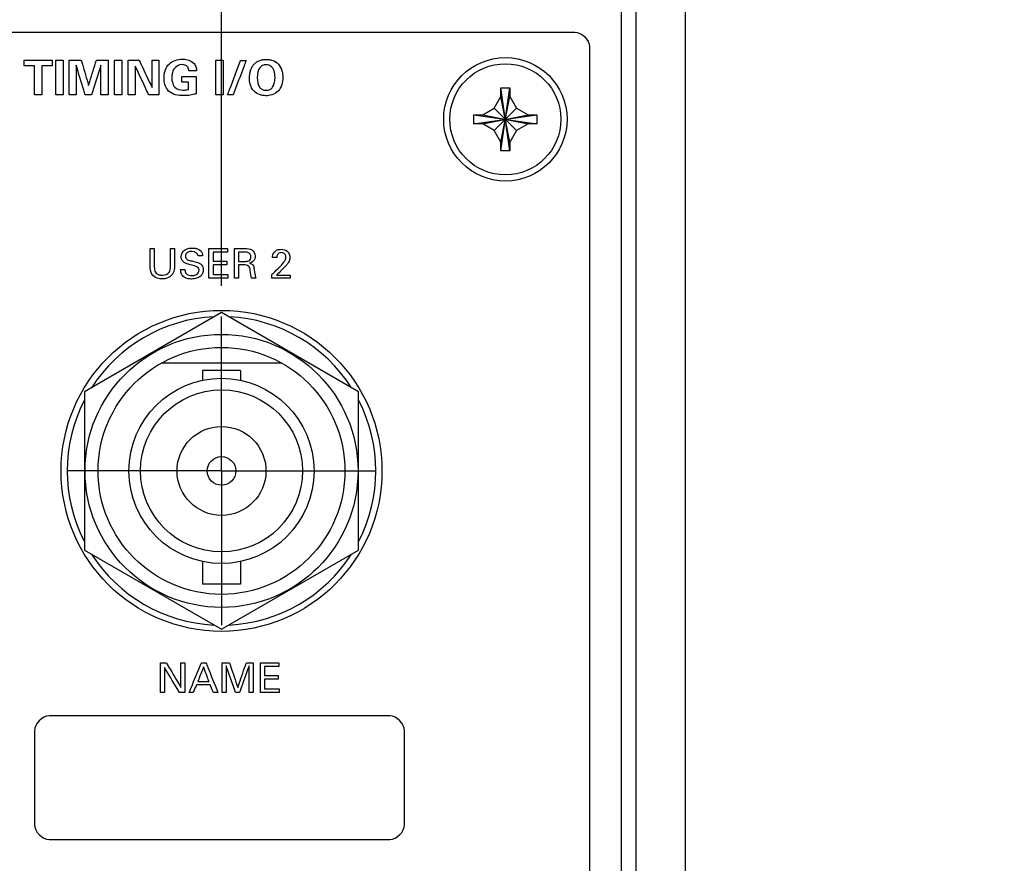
# Model space of a CAD drawing. Header units: inches. Extents: x 0 to 34, y 0 to 22.
# Tile 81 of 111: x 14 to 16, y 16.1 to 17.8. Entities that reach past the tile are written whole.
import ezdxf

# ---------------------------------------------------------------- set-up
doc = ezdxf.new("R2010")
doc.units = ezdxf.units.IN
doc.header["$LTSCALE"] = 1.87
doc.header["$MEASUREMENT"] = 0
doc.linetypes.add('CENTER', pattern=[0.6, 0.375, -0.075, 0.075, -0.075])
doc.layers.get('0').update_dxf_attribs({"linetype": 'CONTINUOUS'})
for name, color, linetype in [('DATUMCURVES', 7, 'CONTINUOUS'), ('DEFAULT_1', 7, 'CENTER'), ('DIMENSIONS', 7, 'CONTINUOUS')]:
    doc.layers.add(name, color=color, linetype=linetype)
doc.styles.get("Standard").update_dxf_attribs({"font": 'txt', "width": 0.8})
doc.dimstyles.new('DIMSTYLE_1', dxfattribs={"dimtxt": 0.125, "dimasz": 0.18, "dimexe": 0.18, "dimexo": 0.0625, "dimgap": 0.09, "dimtad": 0, "dimtih": 1, "dimtoh": 1, "dimdec": 3, "dimzin": 4, "dimdsep": 46, "dimtxsty": 'STANDARD', "dimblk": '_FILLED', "dimblk1": '_FILLED', "dimblk2": '_FILLED', "dimcen": 0.09, "dimadec": 0, "dimazin": 0, "dimtp": 0.001, "dimtm": 0.001, "dimtfac": 1, "dimtdec": 3, "dimtofl": 0, "dimtmove": 0, "dimatfit": 3, "dimldrblk": '_FILLED', "dimfxl": 1, "dimtolj": 1, "dimtzin": 4, "dimarcsym": 0})

# ---------------------------------------------------------------- blocks, each defined once
blk = doc.blocks.new('_FILLED')
at = {"color": 0, "linetype": 'BYBLOCK'}
blk.add_solid([(0, 0), (-1, 0.174), (-1, -0.174)], dxfattribs=at)
blk = doc.blocks.new('*D5')
at = {"layer": 'DIMENSIONS', "color": 2, "linetype": 'CONTINUOUS'}
for p, q in [((13.5093, 17.2815), (13.5093, 20.0984)), ((14.396, 17.2815), (14.396, 20.0984)), ((13.5093, 19.9734), (13.1493, 19.9734)), ((14.396, 19.9734), (14.7481, 19.9734))]:
    blk.add_line(p, q, dxfattribs=at)
at = {"layer": 'DIMENSIONS', "color": 2, "linetype": 'CONTINUOUS', "xscale": 0.18, "yscale": 0.18, "zscale": 0.18}
blk.add_blockref('_FILLED', (13.5093, 19.9734), dxfattribs=at)
at = {"layer": 'DIMENSIONS', "color": 2, "linetype": 'CONTINUOUS', "xscale": 0.18, "yscale": 0.18, "zscale": 0.18, "rotation": 180}
blk.add_blockref('_FILLED', (14.396, 19.9734), dxfattribs=at)
at = {"layer": 'DIMENSIONS', "color": 2, "linetype": 'CONTINUOUS', "width": 0.8}
for s, p in [('[', (15.3356, 19.9109)), (']', (15.9356, 19.9109)), ('.887', (14.8106, 19.9109)), ('22.52', (15.4356, 19.9109))]:
    blk.add_text(s, height=0.125, dxfattribs=at).set_placement(p)

msp = doc.modelspace()

# ---------------------------------------------------------------- linework, layer by layer
at = {"color": 7, "linetype": 'CONTINUOUS'}
for p, q in [((15.206, 8.933), (15.206, 18.554)), ((15.236, 8.9357), (15.236, 18.5514)), ((15.336, 8.9481), (15.336, 18.539)), ((14.962, 17.5545), (14.98, 17.6825)), ((14.962, 17.6645), (14.962, 17.6825)), ((14.962, 17.6825), (14.98, 17.6825)), ((14.98, 17.5545), (14.962, 17.6825)), ((14.98, 17.6825), (14.98, 17.6645)), ((14.9484, 17.6411), (14.962, 17.6645)), ((14.962, 17.5725), (14.98, 17.6645)), ((14.98, 17.5725), (14.962, 17.6645)), ((14.98, 17.6645), (14.9935, 17.6411)), ((14.925, 17.6275), (14.9484, 17.6411)), ((14.9484, 17.596), (14.9935, 17.6411)), ((14.9935, 17.596), (14.9484, 17.6411)), ((14.9935, 17.6411), (15.017, 17.6275)), ((14.907, 17.6095), (14.907, 17.6275)), ((14.907, 17.6095), (15.035, 17.6275)), ((14.907, 17.6275), (14.925, 17.6275)), ((14.907, 17.6275), (15.035, 17.6095)), ((14.925, 17.6095), (15.017, 17.6275)), ((14.925, 17.6275), (15.017, 17.6095)), ((15.017, 17.6275), (15.035, 17.6275)), ((15.035, 17.6275), (15.035, 17.6095)), ((14.925, 17.6095), (14.907, 17.6095)), ((14.9484, 17.596), (14.925, 17.6095)), ((14.962, 17.5725), (14.9484, 17.596)), ((14.9935, 17.596), (14.98, 17.5725)), ((15.017, 17.6095), (14.9935, 17.596)), ((15.035, 17.6095), (15.017, 17.6095)), ((14.962, 17.5545), (14.962, 17.5725)), ((14.98, 17.5725), (14.98, 17.5545)), ((14.98, 17.5545), (14.962, 17.5545)), ((14.396, 17.227), (14.1185, 17.0667)), ((14.6735, 17.0667), (14.396, 17.227)), ((14.5184, 17.1245), (14.2736, 17.1245)), ((14.3575, 17.1098), (14.3575, 17.09)), ((14.4345, 17.1098), (14.3575, 17.1098)), ((14.4345, 17.1098), (14.4345, 17.09)), ((14.1185, 17.0667), (14.1185, 16.7463)), ((14.6735, 16.7463), (14.6735, 17.0667)), ((14.1185, 16.7463), (14.396, 16.5861)), ((14.396, 16.5861), (14.6735, 16.7463)), ((14.3575, 16.723), (14.3575, 16.6773)), ((14.4345, 16.723), (14.4345, 16.6773)), ((14.4345, 16.6773), (14.3575, 16.6773))]:
    msp.add_line(p, q, dxfattribs=at)
for centre, radius in [((14.971, 17.6185), 0.125), ((14.971, 17.6185), 0.1125), ((14.396, 16.9065), 0.325), ((14.396, 16.9065), 0.2765), ((14.396, 16.9065), 0.25), ((14.396, 16.9065), 0.1875), ((14.396, 16.9065), 0.164), ((14.396, 16.9065), 0.09), ((14.396, 16.9065), 0.029)]:
    msp.add_circle(centre, radius, dxfattribs=at)
for start, end in [(92.8821, 147.3645), (32.6355, 87.1179), (152.8684, 207.1316), (332.8684, 27.1316), (212.6355, 267.1179), (272.8821, 327.3645)]:
    msp.add_arc((14.396, 16.9065), 0.3125, start, end, dxfattribs=at)
at = {"layer": 'DATUMCURVES', "color": 40, "linetype": 'CONTINUOUS'}
for points, knots in [([(12.6925, 17.7952, 0.8645), (12.8184, 17.7952, 0.8645), (13.6248, 17.7952, 0.8645), (14.4311, 17.7952, 0.8645), (15.1114, 17.7952, 0.8645)], [0, 0, 0, 0, 0.15625, 1, 1, 1, 1]), ([(15.1414, 17.7652, 0.8645), (15.1414, 17.3398, 0.8645), (15.1414, 14.6172, 0.8645), (15.1414, 11.8945, 0.8645), (15.1414, 9.5973, 0.8645)], [0, 0, 0, 0, 0.15625, 1, 1, 1, 1]), ([(13.9963, 17.7383, 0.8645), (13.9992, 17.7383, 0.8645), (14.0182, 17.7383, 0.8645), (14.0372, 17.7383, 0.8645), (14.0532, 17.7383, 0.8645)], [0, 0, 0, 0, 0.15625, 1, 1, 1, 1]), ([(14.0601, 17.7385, 0.8645), (14.0609, 17.7385, 0.8645), (14.066, 17.7385, 0.8645), (14.071, 17.7385, 0.8645), (14.0752, 17.7385, 0.8645)], [0, 0, 0, 0, 0.15625, 1, 1, 1, 1]), ([(14.0601, 17.668, 0.8645), (14.0601, 17.6716, 0.8645), (14.0601, 17.6951, 0.8645), (14.0601, 17.7186, 0.8645), (14.0601, 17.7385, 0.8645)], [0, 0, 0, 0, 0.15625, 1, 1, 1, 1]), ([(14.0752, 17.7385, 0.8645), (14.0752, 17.7348, 0.8645), (14.0752, 17.7113, 0.8645), (14.0752, 17.6878, 0.8645), (14.0752, 17.668, 0.8645)], [0, 0, 0, 0, 0.15625, 1, 1, 1, 1]), ([(14.0872, 17.7383, 0.8645), (14.0885, 17.7383, 0.8645), (14.0967, 17.7383, 0.8645), (14.1049, 17.7383, 0.8645), (14.1118, 17.7383, 0.8645)], [0, 0, 0, 0, 0.15625, 1, 1, 1, 1]), ([(14.0872, 17.668, 0.8645), (14.0872, 17.6716, 0.8645), (14.0872, 17.6951, 0.8645), (14.0872, 17.7185, 0.8645), (14.0872, 17.7383, 0.8645)], [0, 0, 0, 0, 0.15625, 1, 1, 1, 1]), ([(14.1118, 17.7383, 0.8645), (14.1125, 17.7356, 0.8645), (14.1175, 17.7186, 0.8645), (14.1225, 17.7015, 0.8645), (14.1266, 17.6871, 0.8645)], [0, 0, 0, 0, 0.15625, 1, 1, 1, 1]), ([(14.1266, 17.6871, 0.8645), (14.1275, 17.6898, 0.8645), (14.1328, 17.7068, 0.8645), (14.1382, 17.7239, 0.8645), (14.1427, 17.7383, 0.8645)], [0, 0, 0, 0, 0.15625, 1, 1, 1, 1]), ([(14.1427, 17.7383, 0.8645), (14.1439, 17.7383, 0.8645), (14.1519, 17.7383, 0.8645), (14.1599, 17.7383, 0.8645), (14.1666, 17.7383, 0.8645)], [0, 0, 0, 0, 0.15625, 1, 1, 1, 1]), ([(14.1666, 17.7383, 0.8645), (14.1666, 17.7346, 0.8645), (14.1666, 17.7112, 0.8645), (14.1666, 17.6877, 0.8645), (14.1666, 17.668, 0.8645)], [0, 0, 0, 0, 0.15625, 1, 1, 1, 1]), ([(14.1789, 17.7385, 0.8645), (14.1797, 17.7385, 0.8645), (14.1848, 17.7385, 0.8645), (14.1898, 17.7385, 0.8645), (14.194, 17.7385, 0.8645)], [0, 0, 0, 0, 0.15625, 1, 1, 1, 1]), ([(14.1789, 17.668, 0.8645), (14.1789, 17.6716, 0.8645), (14.1789, 17.6951, 0.8645), (14.1789, 17.7186, 0.8645), (14.1789, 17.7385, 0.8645)], [0, 0, 0, 0, 0.15625, 1, 1, 1, 1]), ([(14.194, 17.7385, 0.8645), (14.194, 17.7348, 0.8645), (14.194, 17.7113, 0.8645), (14.194, 17.6878, 0.8645), (14.194, 17.668, 0.8645)], [0, 0, 0, 0, 0.15625, 1, 1, 1, 1]), ([(14.2071, 17.7383, 0.8645), (14.2083, 17.7383, 0.8645), (14.2155, 17.7383, 0.8645), (14.2228, 17.7383, 0.8645), (14.2289, 17.7383, 0.8645)], [0, 0, 0, 0, 0.15625, 1, 1, 1, 1]), ([(14.2071, 17.668, 0.8645), (14.2071, 17.6716, 0.8645), (14.2071, 17.6951, 0.8645), (14.2071, 17.7185, 0.8645), (14.2071, 17.7383, 0.8645)], [0, 0, 0, 0, 0.15625, 1, 1, 1, 1]), ([(14.2289, 17.7383, 0.8645), (14.2303, 17.7354, 0.8645), (14.2391, 17.7169, 0.8645), (14.2479, 17.6985, 0.8645), (14.2553, 17.6829, 0.8645)], [0, 0, 0, 0, 0.15625, 1, 1, 1, 1]), ([(14.2553, 17.6829, 0.8645), (14.2553, 17.6858, 0.8645), (14.2553, 17.7043, 0.8645), (14.2553, 17.7227, 0.8645), (14.2553, 17.7383, 0.8645)], [0, 0, 0, 0, 0.15625, 1, 1, 1, 1]), ([(14.2693, 17.7383, 0.8645), (14.2693, 17.7346, 0.8645), (14.2693, 17.7112, 0.8645), (14.2693, 17.6877, 0.8645), (14.2693, 17.668, 0.8645)], [0, 0, 0, 0, 0.15625, 1, 1, 1, 1]), ([(14.3187, 17.6664, 0.8645), (14.3082, 17.6664, 0.8645), (14.2904, 17.6695, 0.8645), (14.2805, 17.6881, 0.8645), (14.2789, 17.7032, 0.8645), (14.2809, 17.718, 0.8645), (14.2916, 17.7354, 0.8645), (14.3073, 17.7402, 0.8645), (14.3173, 17.7402, 0.8645), (14.3178, 17.7402, 0.8645)], [0, 0, 0, 0, 0.260109, 0.387077, 0.496282, 0.635165, 0.753405, 0.987593, 1, 1, 1, 1]), ([(14.3178, 17.7402, 0.8645), (14.3219, 17.7401, 0.8645), (14.33, 17.7388, 0.8645), (14.3402, 17.733, 0.8645), (14.3448, 17.7243, 0.8645), (14.3452, 17.7189, 0.8645), (14.3453, 17.7167, 0.8645)], [0, 0, 0, 0, 0.295716, 0.608594, 0.831306, 1, 1, 1, 1]), ([(14.3843, 17.7385, 0.8645), (14.3851, 17.7385, 0.8645), (14.3901, 17.7385, 0.8645), (14.3951, 17.7385, 0.8645), (14.3994, 17.7385, 0.8645)], [0, 0, 0, 0, 0.15625, 1, 1, 1, 1]), ([(14.3843, 17.668, 0.8645), (14.3843, 17.6716, 0.8645), (14.3843, 17.6951, 0.8645), (14.3843, 17.7186, 0.8645), (14.3843, 17.7385, 0.8645)], [0, 0, 0, 0, 0.15625, 1, 1, 1, 1]), ([(14.3994, 17.7385, 0.8645), (14.3994, 17.7348, 0.8645), (14.3994, 17.7113, 0.8645), (14.3994, 17.6878, 0.8645), (14.3994, 17.668, 0.8645)], [0, 0, 0, 0, 0.15625, 1, 1, 1, 1]), ([(14.4083, 17.668, 0.8645), (14.4097, 17.6716, 0.8645), (14.4185, 17.6949, 0.8645), (14.4272, 17.7181, 0.8645), (14.4346, 17.7378, 0.8645)], [0, 0, 0, 0, 0.15625, 1, 1, 1, 1]), ([(14.4458, 17.7378, 0.8645), (14.4445, 17.7341, 0.8645), (14.4358, 17.7109, 0.8645), (14.427, 17.6876, 0.8645), (14.4197, 17.668, 0.8645)], [0, 0, 0, 0, 0.15625, 1, 1, 1, 1]), ([(14.4852, 17.6662, 0.8645), (14.4831, 17.6663, 0.8645), (14.4791, 17.6667, 0.8645), (14.4704, 17.6689, 0.8645), (14.4596, 17.6756, 0.8645), (14.4531, 17.6901, 0.8645), (14.4526, 17.7017, 0.8645), (14.453, 17.709, 0.8645), (14.4543, 17.7159, 0.8645), (14.4566, 17.7223, 0.8645), (14.4599, 17.7281, 0.8645), (14.4645, 17.7329, 0.8645), (14.4693, 17.736, 0.8645), (14.4739, 17.7379, 0.8645), (14.4771, 17.7388, 0.8645), (14.4798, 17.7393, 0.8645), (14.4819, 17.7395, 0.8645), (14.4838, 17.7397, 0.8645), (14.485, 17.7397, 0.8645), (14.486, 17.7397, 0.8645), (14.486, 17.7397, 0.8645), (14.4865, 17.7397, 0.8645)], [0, 0, 0, 0, 0.037692, 0.081665, 0.169613, 0.27582, 0.382027, 0.459273, 0.53652, 0.613767, 0.691013, 0.76826, 0.845507, 0.88413, 0.922753, 0.942065, 0.961377, 0.980688, 0.990344, 0.995172, 1, 1, 1, 1]), ([(14.4865, 17.7397, 0.8645), (14.487, 17.7397, 0.8645), (14.4895, 17.7397, 0.8645), (14.4934, 17.7393, 0.8645), (14.5013, 17.7377, 0.8645), (14.5126, 17.731, 0.8645), (14.5194, 17.7158, 0.8645), (14.5206, 17.7014, 0.8645), (14.5186, 17.6883, 0.8645), (14.511, 17.6735, 0.8645), (14.4976, 17.6669, 0.8645), (14.4891, 17.6662, 0.8645), (14.4855, 17.6662, 0.8645), (14.4852, 17.6662, 0.8645)], [0, 0, 0, 0, 0.020694, 0.041388, 0.082775, 0.16555, 0.256049, 0.346547, 0.480456, 0.614364, 0.796858, 0.979353, 1, 1, 1, 1]), ([(14.0172, 17.7266, 0.8645), (14.0161, 17.7266, 0.8645), (14.0091, 17.7266, 0.8645), (14.0022, 17.7266, 0.8645), (13.9963, 17.7266, 0.8645)], [0, 0, 0, 0, 0.15625, 1, 1, 1, 1]), ([(14.0172, 17.668, 0.8645), (14.0172, 17.671, 0.8645), (14.0172, 17.6906, 0.8645), (14.0172, 17.7101, 0.8645), (14.0172, 17.7266, 0.8645)], [0, 0, 0, 0, 0.15625, 1, 1, 1, 1]), ([(14.0532, 17.7266, 0.8645), (14.0522, 17.7266, 0.8645), (14.0452, 17.7266, 0.8645), (14.0382, 17.7266, 0.8645), (14.0323, 17.7266, 0.8645)], [0, 0, 0, 0, 0.15625, 1, 1, 1, 1]), ([(14.0323, 17.7266, 0.8645), (14.0323, 17.7235, 0.8645), (14.0323, 17.704, 0.8645), (14.0323, 17.6845, 0.8645), (14.0323, 17.668, 0.8645)], [0, 0, 0, 0, 0.15625, 1, 1, 1, 1]), ([(14.12, 17.668, 0.8645), (14.1191, 17.6711, 0.8645), (14.1128, 17.6912, 0.8645), (14.1066, 17.7113, 0.8645), (14.1013, 17.7282, 0.8645)], [0, 0, 0, 0, 0.15625, 1, 1, 1, 1]), ([(14.1013, 17.7282, 0.8645), (14.1013, 17.7251, 0.8645), (14.1013, 17.705, 0.8645), (14.1013, 17.6849, 0.8645), (14.1013, 17.668, 0.8645)], [0, 0, 0, 0, 0.15625, 1, 1, 1, 1]), ([(14.1516, 17.7282, 0.8645), (14.1506, 17.7251, 0.8645), (14.1443, 17.705, 0.8645), (14.1379, 17.6849, 0.8645), (14.1325, 17.668, 0.8645)], [0, 0, 0, 0, 0.15625, 1, 1, 1, 1]), ([(14.1516, 17.668, 0.8645), (14.1516, 17.6711, 0.8645), (14.1516, 17.6912, 0.8645), (14.1516, 17.7113, 0.8645), (14.1516, 17.7282, 0.8645)], [0, 0, 0, 0, 0.15625, 1, 1, 1, 1]), ([(14.2486, 17.668, 0.8645), (14.2472, 17.671, 0.8645), (14.2381, 17.6905, 0.8645), (14.229, 17.7099, 0.8645), (14.2213, 17.7263, 0.8645)], [0, 0, 0, 0, 0.15625, 1, 1, 1, 1]), ([(14.2213, 17.7263, 0.8645), (14.2213, 17.7233, 0.8645), (14.2213, 17.7038, 0.8645), (14.2213, 17.6844, 0.8645), (14.2213, 17.668, 0.8645)], [0, 0, 0, 0, 0.15625, 1, 1, 1, 1]), ([(14.3159, 17.7292, 0.8645), (14.3096, 17.7292, 0.8645), (14.2994, 17.7235, 0.8645), (14.296, 17.7114, 0.8645), (14.2952, 17.7023, 0.8645), (14.296, 17.6928, 0.8645), (14.3012, 17.6805, 0.8645), (14.3119, 17.6776, 0.8645), (14.3178, 17.6776, 0.8645)], [0, 0, 0, 0, 0.25562, 0.378803, 0.49618, 0.619196, 0.764618, 1, 1, 1, 1]), ([(14.3297, 17.7167, 0.8645), (14.3295, 17.7191, 0.8645), (14.3285, 17.7242, 0.8645), (14.3225, 17.7287, 0.8645), (14.318, 17.7292, 0.8645), (14.3159, 17.7292, 0.8645)], [0, 0, 0, 0, 0.355092, 0.705639, 1, 1, 1, 1]), ([(14.3453, 17.7167, 0.8645), (14.3445, 17.7167, 0.8645), (14.3393, 17.7167, 0.8645), (14.3341, 17.7167, 0.8645), (14.3297, 17.7167, 0.8645)], [0, 0, 0, 0, 0.15625, 1, 1, 1, 1]), ([(14.5044, 17.7039, 0.8645), (14.5044, 17.7073, 0.8645), (14.5035, 17.7174, 0.8645), (14.4968, 17.7271, 0.8645), (14.4873, 17.7297, 0.8645), (14.4786, 17.7278, 0.8645), (14.4702, 17.7207, 0.8645), (14.4684, 17.7107, 0.8645), (14.4685, 17.7026, 0.8645)], [0, 0, 0, 0, 0.147385, 0.296295, 0.445204, 0.562116, 0.679028, 1, 1, 1, 1]), ([(14.3157, 17.7054, 0.8645), (14.3171, 17.7054, 0.8645), (14.3267, 17.7054, 0.8645), (14.3363, 17.7054, 0.8645), (14.3443, 17.7054, 0.8645)], [0, 0, 0, 0, 0.15625, 1, 1, 1, 1]), ([(14.3293, 17.679, 0.8645), (14.3293, 17.6797, 0.8645), (14.3293, 17.6847, 0.8645), (14.3293, 17.6896, 0.8645), (14.3293, 17.6937, 0.8645)], [0, 0, 0, 0, 0.15625, 1, 1, 1, 1]), ([(14.3443, 17.7054, 0.8645), (14.3443, 17.7036, 0.8645), (14.3443, 17.6919, 0.8645), (14.3443, 17.6802, 0.8645), (14.3443, 17.6703, 0.8645)], [0, 0, 0, 0, 0.15625, 1, 1, 1, 1]), ([(14.4737, 17.6829, 0.8645), (14.4748, 17.6815, 0.8645), (14.4775, 17.6787, 0.8645), (14.4859, 17.6767, 0.8645), (14.4949, 17.6784, 0.8645), (14.5006, 17.6841, 0.8645), (14.5044, 17.6928, 0.8645), (14.5044, 17.7039, 0.8645)], [0, 0, 0, 0, 0.19376, 0.38752, 0.556901, 0.726282, 1, 1, 1, 1]), ([(14.3178, 17.6776, 0.8645), (14.3193, 17.6776, 0.8645), (14.3232, 17.6777, 0.8645), (14.327, 17.6783, 0.8645), (14.3293, 17.679, 0.8645)], [0, 0, 0, 0, 0.4006, 1, 1, 1, 1]), ([(14.0323, 17.668, 0.8645), (14.0316, 17.668, 0.8645), (14.0265, 17.668, 0.8645), (14.0214, 17.668, 0.8645), (14.0172, 17.668, 0.8645)], [0, 0, 0, 0, 0.15625, 1, 1, 1, 1]), ([(14.0752, 17.668, 0.8645), (14.0744, 17.668, 0.8645), (14.0694, 17.668, 0.8645), (14.0644, 17.668, 0.8645), (14.0601, 17.668, 0.8645)], [0, 0, 0, 0, 0.15625, 1, 1, 1, 1]), ([(14.1666, 17.668, 0.8645), (14.1658, 17.668, 0.8645), (14.1608, 17.668, 0.8645), (14.1558, 17.668, 0.8645), (14.1516, 17.668, 0.8645)], [0, 0, 0, 0, 0.15625, 1, 1, 1, 1]), ([(14.194, 17.668, 0.8645), (14.1932, 17.668, 0.8645), (14.1882, 17.668, 0.8645), (14.1832, 17.668, 0.8645), (14.1789, 17.668, 0.8645)], [0, 0, 0, 0, 0.15625, 1, 1, 1, 1]), ([(14.2213, 17.668, 0.8645), (14.2206, 17.668, 0.8645), (14.2159, 17.668, 0.8645), (14.2111, 17.668, 0.8645), (14.2071, 17.668, 0.8645)], [0, 0, 0, 0, 0.15625, 1, 1, 1, 1]), ([(14.2693, 17.668, 0.8645), (14.2682, 17.668, 0.8645), (14.2613, 17.668, 0.8645), (14.2544, 17.668, 0.8645), (14.2486, 17.668, 0.8645)], [0, 0, 0, 0, 0.15625, 1, 1, 1, 1]), ([(14.3443, 17.6703, 0.8645), (14.343, 17.6699, 0.8645), (14.3348, 17.6672, 0.8645), (14.326, 17.6664, 0.8645), (14.3187, 17.6664, 0.8645)], [0, 0, 0, 0, 0.156028, 1, 1, 1, 1]), ([(14.3994, 17.668, 0.8645), (14.3986, 17.668, 0.8645), (14.3935, 17.668, 0.8645), (14.3885, 17.668, 0.8645), (14.3843, 17.668, 0.8645)], [0, 0, 0, 0, 0.15625, 1, 1, 1, 1]), ([(14.2515, 17.32, 0.8645), (14.2515, 17.3219, 0.8645), (14.2515, 17.3342, 0.8645), (14.2515, 17.3464, 0.8645), (14.2515, 17.3567, 0.8645)], [0, 0, 0, 0, 0.15625, 1, 1, 1, 1]), ([(14.2598, 17.3567, 0.8645), (14.2598, 17.3548, 0.8645), (14.2598, 17.3423, 0.8645), (14.2598, 17.3299, 0.8645), (14.2598, 17.3194, 0.8645)], [0, 0, 0, 0, 0.15625, 1, 1, 1, 1]), ([(14.2925, 17.3198, 0.8645), (14.2925, 17.3217, 0.8645), (14.2925, 17.334, 0.8645), (14.2925, 17.3463, 0.8645), (14.2925, 17.3567, 0.8645)], [0, 0, 0, 0, 0.15625, 1, 1, 1, 1]), ([(14.3006, 17.3567, 0.8645), (14.3006, 17.3548, 0.8645), (14.3006, 17.3424, 0.8645), (14.3006, 17.33, 0.8645), (14.3006, 17.3196, 0.8645)], [0, 0, 0, 0, 0.15625, 1, 1, 1, 1]), ([(14.3367, 17.3231, 0.8645), (14.3311, 17.3245, 0.8645), (14.3224, 17.3254, 0.8645), (14.3149, 17.3335, 0.8645), (14.313, 17.3433, 0.8645), (14.3186, 17.3534, 0.8645), (14.3287, 17.3572, 0.8645), (14.3366, 17.3581, 0.8645), (14.3418, 17.3577, 0.8645), (14.3441, 17.3571, 0.8645)], [0, 0, 0, 0, 0.246147, 0.354055, 0.444247, 0.661919, 0.776523, 0.89719, 1, 1, 1, 1]), ([(14.3441, 17.3571, 0.8645), (14.3445, 17.357, 0.8645), (14.3481, 17.3561, 0.8645), (14.3537, 17.3535, 0.8645), (14.3572, 17.347, 0.8645), (14.3575, 17.3433, 0.8645), (14.3576, 17.3417, 0.8645)], [0, 0, 0, 0, 0.04632, 0.500534, 0.786244, 1, 1, 1, 1]), ([(14.3705, 17.3567, 0.8645), (14.3725, 17.3567, 0.8645), (14.385, 17.3567, 0.8645), (14.3976, 17.3567, 0.8645), (14.4082, 17.3567, 0.8645)], [0, 0, 0, 0, 0.15625, 1, 1, 1, 1]), ([(14.3705, 17.2965, 0.8645), (14.3705, 17.2997, 0.8645), (14.3705, 17.3197, 0.8645), (14.3705, 17.3398, 0.8645), (14.3705, 17.3567, 0.8645)], [0, 0, 0, 0, 0.15625, 1, 1, 1, 1]), ([(14.4222, 17.3567, 0.8645), (14.4234, 17.3567, 0.8645), (14.4305, 17.3567, 0.8645), (14.4377, 17.3567, 0.8645), (14.4437, 17.3567, 0.8645)], [0, 0, 0, 0, 0.15625, 1, 1, 1, 1]), ([(14.4222, 17.2965, 0.8645), (14.4222, 17.2997, 0.8645), (14.4222, 17.3197, 0.8645), (14.4222, 17.3398, 0.8645), (14.4222, 17.3567, 0.8645)], [0, 0, 0, 0, 0.15625, 1, 1, 1, 1]), ([(14.4437, 17.3567, 0.8645), (14.4484, 17.3567, 0.8645), (14.4588, 17.3562, 0.8645), (14.4663, 17.3424, 0.8645), (14.4616, 17.3309, 0.8645), (14.4555, 17.3277, 0.8645), (14.4529, 17.327, 0.8645)], [0, 0, 0, 0, 0.296382, 0.589084, 0.830152, 1, 1, 1, 1]), ([(14.4991, 17.3384, 0.8645), (14.4991, 17.3404, 0.8645), (14.4996, 17.3451, 0.8645), (14.5037, 17.3514, 0.8645), (14.5104, 17.3548, 0.8645), (14.519, 17.3558, 0.8645), (14.531, 17.3531, 0.8645), (14.5347, 17.3432, 0.8645), (14.5347, 17.3384, 0.8645)], [0, 0, 0, 0, 0.107072, 0.258343, 0.390688, 0.504225, 0.739354, 1, 1, 1, 1]), ([(14.3489, 17.3417, 0.8645), (14.3486, 17.3469, 0.8645), (14.3378, 17.3524, 0.8645), (14.3264, 17.3499, 0.8645), (14.3228, 17.3437, 0.8645), (14.3229, 17.3408, 0.8645), (14.3229, 17.3407, 0.8645)], [0, 0, 0, 0, 0.458145, 0.755208, 0.98831, 1, 1, 1, 1]), ([(14.3229, 17.3407, 0.8645), (14.3231, 17.3387, 0.8645), (14.3256, 17.3337, 0.8645), (14.3309, 17.3329, 0.8645), (14.3337, 17.3322, 0.8645)], [0, 0, 0, 0, 0.406648, 1, 1, 1, 1]), ([(14.4082, 17.3496, 0.8645), (14.4067, 17.3496, 0.8645), (14.3969, 17.3496, 0.8645), (14.3871, 17.3496, 0.8645), (14.3788, 17.3496, 0.8645)], [0, 0, 0, 0, 0.15625, 1, 1, 1, 1]), ([(14.3788, 17.3496, 0.8645), (14.3788, 17.3486, 0.8645), (14.3788, 17.3424, 0.8645), (14.3788, 17.3361, 0.8645), (14.3788, 17.3309, 0.8645)], [0, 0, 0, 0, 0.15625, 1, 1, 1, 1]), ([(14.4303, 17.3497, 0.8645), (14.4303, 17.3487, 0.8645), (14.4303, 17.3424, 0.8645), (14.4303, 17.3361, 0.8645), (14.4303, 17.3308, 0.8645)], [0, 0, 0, 0, 0.15625, 1, 1, 1, 1]), ([(14.4555, 17.3399, 0.8645), (14.4555, 17.3419, 0.8645), (14.4545, 17.3481, 0.8645), (14.4473, 17.3497, 0.8645), (14.4435, 17.3497, 0.8645)], [0, 0, 0, 0, 0.338259, 1, 1, 1, 1]), ([(14.5106, 17.3463, 0.8645), (14.51, 17.3457, 0.8645), (14.5082, 17.3434, 0.8645), (14.5078, 17.3404, 0.8645), (14.5078, 17.3384, 0.8645)], [0, 0, 0, 0, 0.290134, 1, 1, 1, 1]), ([(14.5133, 17.3189, 0.8645), (14.5165, 17.322, 0.8645), (14.521, 17.3269, 0.8645), (14.5257, 17.3338, 0.8645), (14.5269, 17.3395, 0.8645), (14.5258, 17.3445, 0.8645), (14.522, 17.3481, 0.8645), (14.5171, 17.3488, 0.8645), (14.5129, 17.3481, 0.8645), (14.511, 17.3466, 0.8645), (14.5106, 17.3463, 0.8645)], [0, 0, 0, 0, 0.286441, 0.428446, 0.528193, 0.656448, 0.738012, 0.846377, 0.964984, 1, 1, 1, 1]), ([(14.5347, 17.3384, 0.8645), (14.5347, 17.3352, 0.8645), (14.5328, 17.3298, 0.8645), (14.5295, 17.3257, 0.8645), (14.5282, 17.324, 0.8645)], [0, 0, 0, 0, 0.609621, 1, 1, 1, 1]), ([(14.3006, 17.3196, 0.8645), (14.3006, 17.3173, 0.8645), (14.3002, 17.3116, 0.8645), (14.296, 17.3023, 0.8645), (14.2866, 17.2962, 0.8645), (14.2777, 17.295, 0.8645), (14.271, 17.2956, 0.8645), (14.2632, 17.2974, 0.8645), (14.2527, 17.3044, 0.8645), (14.2515, 17.3148, 0.8645), (14.2515, 17.32, 0.8645)], [0, 0, 0, 0, 0.089511, 0.217289, 0.3762, 0.494113, 0.557295, 0.632787, 0.800994, 1, 1, 1, 1]), ([(14.2598, 17.3194, 0.8645), (14.2598, 17.3157, 0.8645), (14.2607, 17.3086, 0.8645), (14.2687, 17.3033, 0.8645), (14.279, 17.3018, 0.8645), (14.2918, 17.3067, 0.8645), (14.2925, 17.3163, 0.8645), (14.2925, 17.3198, 0.8645)], [0, 0, 0, 0, 0.211511, 0.368611, 0.503498, 0.803367, 1, 1, 1, 1]), ([(14.32, 17.299, 0.8645), (14.3188, 17.2998, 0.8645), (14.3158, 17.3024, 0.8645), (14.3134, 17.308, 0.8645), (14.3132, 17.3123, 0.8645), (14.3132, 17.3141, 0.8645)], [0, 0, 0, 0, 0.254916, 0.678585, 1, 1, 1, 1]), ([(14.3532, 17.3259, 0.8645), (14.3554, 17.3244, 0.8645), (14.3586, 17.3204, 0.8645), (14.3593, 17.3144, 0.8645), (14.3589, 17.31, 0.8645), (14.3574, 17.3052, 0.8645), (14.3532, 17.2998, 0.8645), (14.3468, 17.2966, 0.8645), (14.3407, 17.2953, 0.8645), (14.3341, 17.2949, 0.8645), (14.327, 17.2956, 0.8645), (14.3219, 17.2978, 0.8645), (14.32, 17.299, 0.8645)], [0, 0, 0, 0, 0.128889, 0.217427, 0.278501, 0.337317, 0.454918, 0.587215, 0.663953, 0.749727, 0.89645, 1, 1, 1, 1]), ([(14.3219, 17.3141, 0.8645), (14.322, 17.3115, 0.8645), (14.3233, 17.3038, 0.8645), (14.332, 17.3022, 0.8645), (14.3364, 17.3022, 0.8645)], [0, 0, 0, 0, 0.373075, 1, 1, 1, 1]), ([(14.3337, 17.3322, 0.8645), (14.3366, 17.3315, 0.8645), (14.3432, 17.3298, 0.8645), (14.3499, 17.328, 0.8645), (14.3532, 17.3259, 0.8645)], [0, 0, 0, 0, 0.433484, 1, 1, 1, 1]), ([(14.3364, 17.3022, 0.8645), (14.3389, 17.3022, 0.8645), (14.3455, 17.3026, 0.8645), (14.3505, 17.3091, 0.8645), (14.3505, 17.3129, 0.8645)], [0, 0, 0, 0, 0.395991, 1, 1, 1, 1]), ([(14.3788, 17.3309, 0.8645), (14.3803, 17.3309, 0.8645), (14.3896, 17.3309, 0.8645), (14.3989, 17.3309, 0.8645), (14.4068, 17.3309, 0.8645)], [0, 0, 0, 0, 0.15625, 1, 1, 1, 1]), ([(14.4068, 17.3239, 0.8645), (14.4054, 17.3239, 0.8645), (14.396, 17.3239, 0.8645), (14.3867, 17.3239, 0.8645), (14.3788, 17.3239, 0.8645)], [0, 0, 0, 0, 0.15625, 1, 1, 1, 1]), ([(14.3788, 17.3239, 0.8645), (14.3788, 17.3228, 0.8645), (14.3788, 17.3161, 0.8645), (14.3788, 17.3095, 0.8645), (14.3788, 17.3039, 0.8645)], [0, 0, 0, 0, 0.15625, 1, 1, 1, 1]), ([(14.4305, 17.3237, 0.8645), (14.4305, 17.3223, 0.8645), (14.4305, 17.3132, 0.8645), (14.4305, 17.3042, 0.8645), (14.4305, 17.2965, 0.8645)], [0, 0, 0, 0, 0.15625, 1, 1, 1, 1]), ([(14.4569, 17.2965, 0.8645), (14.4552, 17.3016, 0.8645), (14.4547, 17.3097, 0.8645), (14.4525, 17.3233, 0.8645), (14.4444, 17.3237, 0.8645), (14.441, 17.3237, 0.8645)], [0, 0, 0, 0, 0.450399, 0.713976, 1, 1, 1, 1]), ([(14.4529, 17.327, 0.8645), (14.4553, 17.3264, 0.8645), (14.4607, 17.324, 0.8645), (14.4623, 17.3149, 0.8645), (14.4631, 17.3059, 0.8645), (14.4648, 17.2996, 0.8645), (14.4658, 17.2965, 0.8645)], [0, 0, 0, 0, 0.20884, 0.450487, 0.726483, 1, 1, 1, 1]), ([(14.4982, 17.3041, 0.8645), (14.499, 17.3049, 0.8645), (14.5041, 17.3098, 0.8645), (14.5091, 17.3148, 0.8645), (14.5133, 17.3189, 0.8645)], [0, 0, 0, 0, 0.15625, 1, 1, 1, 1]), ([(14.4089, 17.2965, 0.8645), (14.4069, 17.2965, 0.8645), (14.3941, 17.2965, 0.8645), (14.3813, 17.2965, 0.8645), (14.3705, 17.2965, 0.8645)], [0, 0, 0, 0, 0.15625, 1, 1, 1, 1]), ([(14.3788, 17.3039, 0.8645), (14.3804, 17.3039, 0.8645), (14.3904, 17.3039, 0.8645), (14.4004, 17.3039, 0.8645), (14.4089, 17.3039, 0.8645)], [0, 0, 0, 0, 0.15625, 1, 1, 1, 1]), ([(14.5349, 17.2965, 0.8645), (14.533, 17.2965, 0.8645), (14.5208, 17.2965, 0.8645), (14.5086, 17.2965, 0.8645), (14.4982, 17.2965, 0.8645)], [0, 0, 0, 0, 0.15625, 1, 1, 1, 1]), ([(14.5075, 17.3031, 0.8645), (14.5089, 17.3031, 0.8645), (14.5181, 17.3031, 0.8645), (14.5272, 17.3031, 0.8645), (14.5349, 17.3031, 0.8645)], [0, 0, 0, 0, 0.15625, 1, 1, 1, 1]), ([(14.2726, 16.4576, 0.8645), (14.2726, 16.4608, 0.8645), (14.2726, 16.4808, 0.8645), (14.2726, 16.5009, 0.8645), (14.2726, 16.5178, 0.8645)], [0, 0, 0, 0, 0.15625, 1, 1, 1, 1]), ([(14.2842, 16.5178, 0.8645), (14.2857, 16.5152, 0.8645), (14.2956, 16.4986, 0.8645), (14.3054, 16.4821, 0.8645), (14.3137, 16.4681, 0.8645)], [0, 0, 0, 0, 0.15625, 1, 1, 1, 1]), ([(14.3137, 16.4681, 0.8645), (14.3137, 16.4707, 0.8645), (14.3137, 16.4872, 0.8645), (14.3137, 16.5038, 0.8645), (14.3137, 16.5178, 0.8645)], [0, 0, 0, 0, 0.15625, 1, 1, 1, 1]), ([(14.3214, 16.5178, 0.8645), (14.3214, 16.5147, 0.8645), (14.3214, 16.4946, 0.8645), (14.3214, 16.4746, 0.8645), (14.3214, 16.4576, 0.8645)], [0, 0, 0, 0, 0.15625, 1, 1, 1, 1]), ([(14.3302, 16.4576, 0.8645), (14.3316, 16.4608, 0.8645), (14.34, 16.4808, 0.8645), (14.3484, 16.5009, 0.8645), (14.3556, 16.5178, 0.8645)], [0, 0, 0, 0, 0.15625, 1, 1, 1, 1]), ([(14.3645, 16.5178, 0.8645), (14.3658, 16.5147, 0.8645), (14.3739, 16.4946, 0.8645), (14.382, 16.4746, 0.8645), (14.3888, 16.4576, 0.8645)], [0, 0, 0, 0, 0.15625, 1, 1, 1, 1]), ([(14.3972, 16.5178, 0.8645), (14.3979, 16.5178, 0.8645), (14.4028, 16.5178, 0.8645), (14.4078, 16.5178, 0.8645), (14.4119, 16.5178, 0.8645)], [0, 0, 0, 0, 0.15625, 1, 1, 1, 1]), ([(14.3972, 16.4576, 0.8645), (14.3972, 16.4608, 0.8645), (14.3972, 16.4808, 0.8645), (14.3972, 16.5009, 0.8645), (14.3972, 16.5178, 0.8645)], [0, 0, 0, 0, 0.15625, 1, 1, 1, 1]), ([(14.4119, 16.5178, 0.8645), (14.4128, 16.5152, 0.8645), (14.4185, 16.4987, 0.8645), (14.4241, 16.4822, 0.8645), (14.4289, 16.4682, 0.8645)], [0, 0, 0, 0, 0.15625, 1, 1, 1, 1]), ([(14.4289, 16.4682, 0.8645), (14.4298, 16.4708, 0.8645), (14.4356, 16.4873, 0.8645), (14.4414, 16.5039, 0.8645), (14.4463, 16.5178, 0.8645)], [0, 0, 0, 0, 0.15625, 1, 1, 1, 1]), ([(14.4601, 16.5178, 0.8645), (14.4601, 16.5147, 0.8645), (14.4601, 16.4946, 0.8645), (14.4601, 16.4746, 0.8645), (14.4601, 16.4576, 0.8645)], [0, 0, 0, 0, 0.15625, 1, 1, 1, 1]), ([(14.4747, 16.5178, 0.8645), (14.4766, 16.5178, 0.8645), (14.4892, 16.5178, 0.8645), (14.5018, 16.5178, 0.8645), (14.5124, 16.5178, 0.8645)], [0, 0, 0, 0, 0.15625, 1, 1, 1, 1]), ([(14.4747, 16.4576, 0.8645), (14.4747, 16.4608, 0.8645), (14.4747, 16.4808, 0.8645), (14.4747, 16.5009, 0.8645), (14.4747, 16.5178, 0.8645)], [0, 0, 0, 0, 0.15625, 1, 1, 1, 1]), ([(14.3107, 16.4576, 0.8645), (14.3092, 16.4603, 0.8645), (14.299, 16.4773, 0.8645), (14.2888, 16.4944, 0.8645), (14.2802, 16.5087, 0.8645)], [0, 0, 0, 0, 0.15625, 1, 1, 1, 1]), ([(14.2802, 16.5087, 0.8645), (14.2802, 16.5061, 0.8645), (14.2802, 16.489, 0.8645), (14.2802, 16.472, 0.8645), (14.2802, 16.4576, 0.8645)], [0, 0, 0, 0, 0.15625, 1, 1, 1, 1]), ([(14.3597, 16.5096, 0.8645), (14.359, 16.508, 0.8645), (14.3552, 16.4982, 0.8645), (14.3513, 16.4884, 0.8645), (14.348, 16.4801, 0.8645)], [0, 0, 0, 0, 0.15625, 1, 1, 1, 1]), ([(14.3707, 16.4801, 0.8645), (14.3702, 16.4816, 0.8645), (14.3665, 16.4914, 0.8645), (14.3628, 16.5013, 0.8645), (14.3597, 16.5096, 0.8645)], [0, 0, 0, 0, 0.15625, 1, 1, 1, 1]), ([(14.4242, 16.4576, 0.8645), (14.4233, 16.4604, 0.8645), (14.4169, 16.4784, 0.8645), (14.4106, 16.4963, 0.8645), (14.4052, 16.5115, 0.8645)], [0, 0, 0, 0, 0.15625, 1, 1, 1, 1]), ([(14.4052, 16.5115, 0.8645), (14.4052, 16.5087, 0.8645), (14.4052, 16.4907, 0.8645), (14.4052, 16.4728, 0.8645), (14.4052, 16.4576, 0.8645)], [0, 0, 0, 0, 0.15625, 1, 1, 1, 1]), ([(14.4519, 16.5118, 0.8645), (14.4509, 16.509, 0.8645), (14.4443, 16.4909, 0.8645), (14.4377, 16.4729, 0.8645), (14.4322, 16.4576, 0.8645)], [0, 0, 0, 0, 0.15625, 1, 1, 1, 1]), ([(14.4519, 16.4576, 0.8645), (14.4519, 16.4605, 0.8645), (14.4519, 16.4785, 0.8645), (14.4519, 16.4966, 0.8645), (14.4519, 16.5118, 0.8645)], [0, 0, 0, 0, 0.15625, 1, 1, 1, 1]), ([(14.5124, 16.5107, 0.8645), (14.5109, 16.5107, 0.8645), (14.5011, 16.5107, 0.8645), (14.4913, 16.5107, 0.8645), (14.483, 16.5107, 0.8645)], [0, 0, 0, 0, 0.15625, 1, 1, 1, 1]), ([(14.483, 16.5107, 0.8645), (14.483, 16.5097, 0.8645), (14.483, 16.5035, 0.8645), (14.483, 16.4973, 0.8645), (14.483, 16.492, 0.8645)], [0, 0, 0, 0, 0.15625, 1, 1, 1, 1]), ([(14.348, 16.4801, 0.8645), (14.3492, 16.4801, 0.8645), (14.3568, 16.4801, 0.8645), (14.3643, 16.4801, 0.8645), (14.3707, 16.4801, 0.8645)], [0, 0, 0, 0, 0.15625, 1, 1, 1, 1]), ([(14.483, 16.492, 0.8645), (14.4844, 16.492, 0.8645), (14.4938, 16.492, 0.8645), (14.5031, 16.492, 0.8645), (14.511, 16.492, 0.8645)], [0, 0, 0, 0, 0.15625, 1, 1, 1, 1]), ([(14.511, 16.485, 0.8645), (14.5095, 16.485, 0.8645), (14.5002, 16.485, 0.8645), (14.4909, 16.485, 0.8645), (14.483, 16.485, 0.8645)], [0, 0, 0, 0, 0.15625, 1, 1, 1, 1]), ([(14.483, 16.485, 0.8645), (14.483, 16.4839, 0.8645), (14.483, 16.4773, 0.8645), (14.483, 16.4706, 0.8645), (14.483, 16.465, 0.8645)], [0, 0, 0, 0, 0.15625, 1, 1, 1, 1]), ([(14.3453, 16.4733, 0.8645), (14.345, 16.4725, 0.8645), (14.3428, 16.4673, 0.8645), (14.3407, 16.4621, 0.8645), (14.3388, 16.4576, 0.8645)], [0, 0, 0, 0, 0.15625, 1, 1, 1, 1]), ([(14.3732, 16.4733, 0.8645), (14.3718, 16.4733, 0.8645), (14.3625, 16.4733, 0.8645), (14.3532, 16.4733, 0.8645), (14.3453, 16.4733, 0.8645)], [0, 0, 0, 0, 0.15625, 1, 1, 1, 1]), ([(14.3797, 16.4576, 0.8645), (14.3794, 16.4585, 0.8645), (14.3772, 16.4637, 0.8645), (14.3751, 16.4689, 0.8645), (14.3732, 16.4733, 0.8645)], [0, 0, 0, 0, 0.15625, 1, 1, 1, 1]), ([(14.5131, 16.4576, 0.8645), (14.5111, 16.4576, 0.8645), (14.4983, 16.4576, 0.8645), (14.4855, 16.4576, 0.8645), (14.4747, 16.4576, 0.8645)], [0, 0, 0, 0, 0.15625, 1, 1, 1, 1]), ([(14.483, 16.465, 0.8645), (14.4846, 16.465, 0.8645), (14.4946, 16.465, 0.8645), (14.5046, 16.465, 0.8645), (14.5131, 16.465, 0.8645)], [0, 0, 0, 0, 0.15625, 1, 1, 1, 1]), ([(14.7369, 16.4102, 0.8645), (14.701, 16.4102, 0.8645), (14.471, 16.4102, 0.8645), (14.241, 16.4102, 0.8645), (14.047, 16.4102, 0.8645)], [0, 0, 0, 0, 0.15625, 1, 1, 1, 1]), ([(14.0169, 16.3802, 0.8645), (14.0169, 16.3703, 0.8645), (14.0169, 16.307, 0.8645), (14.0169, 16.2436, 0.8645), (14.0169, 16.1902, 0.8645)], [0, 0, 0, 0, 0.15625, 1, 1, 1, 1]), ([(14.7669, 16.1902, 0.8645), (14.7669, 16.2001, 0.8645), (14.7669, 16.2634, 0.8645), (14.7669, 16.3268, 0.8645), (14.7669, 16.3802, 0.8645)], [0, 0, 0, 0, 0.15625, 1, 1, 1, 1]), ([(14.047, 16.1602, 0.8645), (14.0829, 16.1602, 0.8645), (14.3129, 16.1602, 0.8645), (14.5429, 16.1602, 0.8645), (14.7369, 16.1602, 0.8645)], [0, 0, 0, 0, 0.15625, 1, 1, 1, 1])]:
    msp.add_open_spline(points, degree=3, knots=knots, dxfattribs=at)
for points in [[(15.1114, 17.7952, 0.8645), (15.1255, 17.7952, 0.8645), (15.1414, 17.7793, 0.8645), (15.1414, 17.7652, 0.8645)], [(13.9963, 17.7266, 0.8645), (13.9963, 17.7305, 0.8645), (13.9963, 17.7344, 0.8645), (13.9963, 17.7383, 0.8645)], [(14.0532, 17.7383, 0.8645), (14.0532, 17.7344, 0.8645), (14.0532, 17.7305, 0.8645), (14.0532, 17.7266, 0.8645)], [(14.2553, 17.7383, 0.8645), (14.2599, 17.7383, 0.8645), (14.2646, 17.7383, 0.8645), (14.2693, 17.7383, 0.8645)], [(14.4346, 17.7378, 0.8645), (14.4384, 17.7378, 0.8645), (14.4421, 17.7378, 0.8645), (14.4458, 17.7378, 0.8645)], [(14.3157, 17.6937, 0.8645), (14.3157, 17.6976, 0.8645), (14.3157, 17.7015, 0.8645), (14.3157, 17.7054, 0.8645)], [(14.3293, 17.6937, 0.8645), (14.3247, 17.6937, 0.8645), (14.3202, 17.6937, 0.8645), (14.3157, 17.6937, 0.8645)], [(14.4685, 17.7026, 0.8645), (14.4685, 17.6958, 0.8645), (14.4695, 17.6884, 0.8645), (14.4737, 17.6829, 0.8645)], [(14.1013, 17.668, 0.8645), (14.0966, 17.668, 0.8645), (14.0919, 17.668, 0.8645), (14.0872, 17.668, 0.8645)], [(14.1325, 17.668, 0.8645), (14.1283, 17.668, 0.8645), (14.1242, 17.668, 0.8645), (14.12, 17.668, 0.8645)], [(14.4197, 17.668, 0.8645), (14.4159, 17.668, 0.8645), (14.4121, 17.668, 0.8645), (14.4083, 17.668, 0.8645)], [(14.2515, 17.3567, 0.8645), (14.2543, 17.3567, 0.8645), (14.257, 17.3567, 0.8645), (14.2598, 17.3567, 0.8645)], [(14.2925, 17.3567, 0.8645), (14.2952, 17.3567, 0.8645), (14.2979, 17.3567, 0.8645), (14.3006, 17.3567, 0.8645)], [(14.4082, 17.3567, 0.8645), (14.4082, 17.3543, 0.8645), (14.4082, 17.352, 0.8645), (14.4082, 17.3496, 0.8645)], [(14.3576, 17.3417, 0.8645), (14.3547, 17.3417, 0.8645), (14.3518, 17.3417, 0.8645), (14.3489, 17.3417, 0.8645)], [(14.4435, 17.3497, 0.8645), (14.4391, 17.3497, 0.8645), (14.4347, 17.3497, 0.8645), (14.4303, 17.3497, 0.8645)], [(14.4514, 17.3321, 0.8645), (14.454, 17.3336, 0.8645), (14.4555, 17.337, 0.8645), (14.4555, 17.3399, 0.8645)], [(14.5078, 17.3384, 0.8645), (14.5049, 17.3384, 0.8645), (14.502, 17.3384, 0.8645), (14.4991, 17.3384, 0.8645)], [(14.3132, 17.3141, 0.8645), (14.3161, 17.3141, 0.8645), (14.319, 17.3141, 0.8645), (14.3219, 17.3141, 0.8645)], [(14.3505, 17.3129, 0.8645), (14.3505, 17.3187, 0.8645), (14.3422, 17.3217, 0.8645), (14.3367, 17.3231, 0.8645)], [(14.4068, 17.3309, 0.8645), (14.4068, 17.3285, 0.8645), (14.4068, 17.3262, 0.8645), (14.4068, 17.3239, 0.8645)], [(14.4303, 17.3308, 0.8645), (14.4347, 17.3308, 0.8645), (14.4391, 17.3308, 0.8645), (14.4435, 17.3308, 0.8645)], [(14.441, 17.3237, 0.8645), (14.4375, 17.3237, 0.8645), (14.434, 17.3237, 0.8645), (14.4305, 17.3237, 0.8645)], [(14.4435, 17.3308, 0.8645), (14.4462, 17.3308, 0.8645), (14.4491, 17.3307, 0.8645), (14.4514, 17.3321, 0.8645)], [(14.5176, 17.3127, 0.8645), (14.5142, 17.3095, 0.8645), (14.5109, 17.3063, 0.8645), (14.5075, 17.3031, 0.8645)], [(14.5282, 17.324, 0.8645), (14.525, 17.32, 0.8645), (14.5212, 17.3164, 0.8645), (14.5176, 17.3127, 0.8645)], [(14.4089, 17.3039, 0.8645), (14.4089, 17.3014, 0.8645), (14.4089, 17.299, 0.8645), (14.4089, 17.2965, 0.8645)], [(14.4305, 17.2965, 0.8645), (14.4277, 17.2965, 0.8645), (14.425, 17.2965, 0.8645), (14.4222, 17.2965, 0.8645)], [(14.4658, 17.2965, 0.8645), (14.4629, 17.2965, 0.8645), (14.4599, 17.2965, 0.8645), (14.4569, 17.2965, 0.8645)], [(14.4982, 17.2965, 0.8645), (14.4982, 17.2991, 0.8645), (14.4982, 17.3016, 0.8645), (14.4982, 17.3041, 0.8645)], [(14.5349, 17.3031, 0.8645), (14.5349, 17.3009, 0.8645), (14.5349, 17.2987, 0.8645), (14.5349, 17.2965, 0.8645)], [(14.2726, 16.5178, 0.8645), (14.2764, 16.5178, 0.8645), (14.2803, 16.5178, 0.8645), (14.2842, 16.5178, 0.8645)], [(14.3137, 16.5178, 0.8645), (14.3163, 16.5178, 0.8645), (14.3189, 16.5178, 0.8645), (14.3214, 16.5178, 0.8645)], [(14.3556, 16.5178, 0.8645), (14.3585, 16.5178, 0.8645), (14.3615, 16.5178, 0.8645), (14.3645, 16.5178, 0.8645)], [(14.4463, 16.5178, 0.8645), (14.4509, 16.5178, 0.8645), (14.4555, 16.5178, 0.8645), (14.4601, 16.5178, 0.8645)], [(14.5124, 16.5178, 0.8645), (14.5124, 16.5154, 0.8645), (14.5124, 16.5131, 0.8645), (14.5124, 16.5107, 0.8645)], [(14.511, 16.492, 0.8645), (14.511, 16.4896, 0.8645), (14.511, 16.4873, 0.8645), (14.511, 16.485, 0.8645)], [(14.2802, 16.4576, 0.8645), (14.2776, 16.4576, 0.8645), (14.2751, 16.4576, 0.8645), (14.2726, 16.4576, 0.8645)], [(14.3214, 16.4576, 0.8645), (14.3179, 16.4576, 0.8645), (14.3143, 16.4576, 0.8645), (14.3107, 16.4576, 0.8645)], [(14.3388, 16.4576, 0.8645), (14.336, 16.4576, 0.8645), (14.3331, 16.4576, 0.8645), (14.3302, 16.4576, 0.8645)], [(14.3888, 16.4576, 0.8645), (14.3858, 16.4576, 0.8645), (14.3828, 16.4576, 0.8645), (14.3797, 16.4576, 0.8645)], [(14.4052, 16.4576, 0.8645), (14.4025, 16.4576, 0.8645), (14.3999, 16.4576, 0.8645), (14.3972, 16.4576, 0.8645)], [(14.4322, 16.4576, 0.8645), (14.4295, 16.4576, 0.8645), (14.4269, 16.4576, 0.8645), (14.4242, 16.4576, 0.8645)], [(14.4601, 16.4576, 0.8645), (14.4574, 16.4576, 0.8645), (14.4546, 16.4576, 0.8645), (14.4519, 16.4576, 0.8645)], [(14.5131, 16.465, 0.8645), (14.5131, 16.4625, 0.8645), (14.5131, 16.4601, 0.8645), (14.5131, 16.4576, 0.8645)], [(14.047, 16.4102, 0.8645), (14.0328, 16.4102, 0.8645), (14.0169, 16.3943, 0.8645), (14.0169, 16.3802, 0.8645)], [(14.7669, 16.3802, 0.8645), (14.7669, 16.3943, 0.8645), (14.7511, 16.4102, 0.8645), (14.7369, 16.4102, 0.8645)], [(14.0169, 16.1902, 0.8645), (14.0169, 16.1761, 0.8645), (14.0328, 16.1602, 0.8645), (14.047, 16.1602, 0.8645)], [(14.7369, 16.1602, 0.8645), (14.7511, 16.1602, 0.8645), (14.7669, 16.1761, 0.8645), (14.7669, 16.1902, 0.8645)]]:
    msp.add_open_spline(points, degree=3, dxfattribs=at)
at = {"layer": 'DEFAULT_1', "color": 7, "linetype": 'CENTER'}
for q in [(14.396, 17.219), (14.0835, 16.9065), (14.396, 16.594), (14.7085, 16.9065)]:
    msp.add_line((14.396, 16.9065), q, dxfattribs=at)

# ---------------------------------------------------------------- dimensions: what is measured, and where the dimension line sits
at = {"layer": 'DIMENSIONS', "color": 2, "linetype": 'CONTINUOUS'}
dim = msp.add_linear_dim(base=(13.5093, 19.9734), p1=(14.396, 17.2815), p2=(13.5093, 17.2815), angle=180, dimstyle='DIMSTYLE_1', dxfattribs=at)
dim.commit()
dim.dimension.update_dxf_attribs({"geometry": '*D5', "text_midpoint": (15.4231, 19.9734), "dimtype": 160})

doc.saveas('drawing.dxf')
